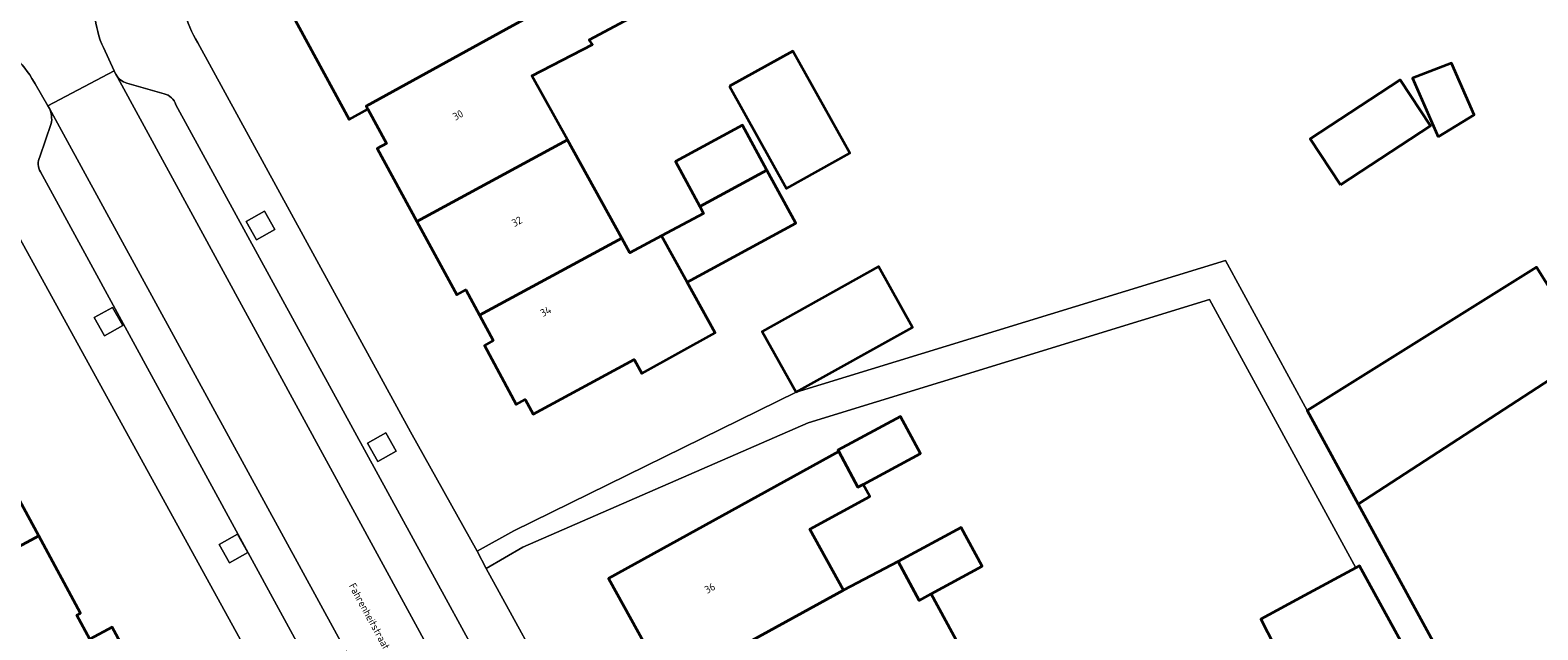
# Model space of a CAD drawing. Header units: metres. Extents: x 154991 to 155595, y 461305 to 461800.
# Tile 22 of 88: x 155038 to 155110, y 461570 to 461599. Entities that reach past the tile are written whole.
import ezdxf
from ezdxf.enums import TextEntityAlignment as Align

# ---------------------------------------------------------------- set-up
doc = ezdxf.new("R2010")
doc.units = ezdxf.units.M
for name, color, linetype, lineweight in [('B-WE-GR-GROENVOORZIENING-GV', 80, 'Continuous', 18), ('B-WE-OG-BEBOUWING-GV', 7, 'Continuous', 35), ('B-WE-OG-BEBOUWING-T18', 10, 'Continuous', 18), ('B-WE-OG-TERREIN_ERF-GV', 7, 'Continuous', 18), ('B-WE-OG-TOPOGRAFIE-T18', 10, 'Continuous', 18), ('B-WE-VH-VERHARDING_ASFALT-GV', 252, 'Continuous', 18), ('B-WE-VH-VERHARDING_STRAATBAKSTEEN-GV', 252, 'Continuous', 18), ('B-WE-VH-VERHARDING_TEGEL-GV', 252, 'Continuous', 18)]:
    doc.layers.add(name, color=color, linetype=linetype, lineweight=lineweight)
doc.styles.add('NLCS-ISO-M200-T18', font='NLCS-ISO.ttf', dxfattribs={"height": 0.36})

msp = doc.modelspace()

# ---------------------------------------------------------------- linework, layer by layer
at = {"layer": 'B-WE-GR-GROENVOORZIENING-GV', "flags": 128}
for points in [[(155049.203, 461588.746), (155050.074, 461589.236), (155049.584, 461590.108), (155048.712, 461589.617)], [(155041.978, 461584.164), (155042.849, 461584.655), (155042.358, 461585.526), (155041.487, 461585.035)], [(155054.99, 461578.184), (155055.861, 461578.674), (155055.37, 461579.546), (155054.499, 461579.055)], [(155047.918, 461573.36), (155048.789, 461573.851), (155048.298, 461574.722), (155047.427, 461574.232)]]:
    msp.add_lwpolyline(points, close=True, dxfattribs=at)
at = {"layer": 'B-WE-OG-BEBOUWING-GV', "flags": 128}
for points in [[(155053.068, 461601.769), (155050.448, 461600.318), (155053.618, 461594.471), (155054.507, 461594.954), (155054.422, 461595.11), (155061.083, 461598.766), (155063.677, 461600.191), (155066.636, 461601.815), (155065.422, 461603.695), (155061.152, 461601.344), (155059.855, 461603.696), (155058.741, 461602.996), (155057.943, 461604.436), (155056.653, 461603.722), (155056.025, 461604.856), (155052.454, 461602.878)], [(155064.003, 461593.494), (155062.313, 461596.545), (155065.205, 461598.046), (155065.043, 461598.262), (155067.935, 461599.802), (155066.636, 461601.815), (155063.677, 461600.191), (155061.083, 461598.766), (155054.422, 461595.11), (155054.507, 461594.954), (155055.388, 461593.328), (155054.952, 461593.091), (155056.846, 461589.606)], [(155071.724, 461596.052), (155074.434, 461591.187), (155077.442, 461592.862), (155074.732, 461597.727)], [(155105.451, 461593.647), (155107.161, 461594.695), (155106.082, 461597.144), (155104.228, 461596.43)], [(155100.793, 461591.353), (155105.072, 461594.16), (155103.63, 461596.358), (155099.351, 461593.552)], [(155073.503, 461592.059), (155072.341, 461594.198), (155069.149, 461592.465), (155070.311, 461590.325)], [(155059.824, 461585.15), (155066.591, 461588.819), (155064.003, 461593.494), (155056.846, 461589.606), (155058.74, 461586.12), (155059.171, 461586.353)], [(155070.311, 461590.325), (155070.488, 461590), (155068.488, 461588.925), (155069.703, 461586.732), (155074.871, 461589.541), (155073.503, 461592.059)], [(155068.488, 461588.925), (155066.981, 461588.115), (155066.591, 461588.819), (155059.824, 461585.15), (155060.476, 461583.946), (155060.052, 461583.716), (155061.57, 461580.905), (155061.999, 461581.138), (155062.382, 461580.433), (155067.188, 461583.039), (155067.553, 461582.382), (155071.042, 461584.314), (155069.703, 461586.732)], [(155074.894, 461581.481), (155080.429, 461584.569), (155078.813, 461587.465), (155073.278, 461584.377)], [(155101.637, 461576.163), (155112.694, 461583.339), (155110.128, 461587.442), (155099.214, 461580.616)], [(155112.406, 461556.38), (155120.285, 461541.906), (155120.53, 461542.039), (155123.353, 461543.576), (155131.077, 461547.781), (155134.078, 461549.414), (155134.073, 461549.423), (155131.219, 461554.667), (155122.745, 461550.056), (155117.448, 461559.787), (155117.325, 461559.719), (155116.078, 461562.01), (155123.319, 461565.994), (155118.677, 461574.488), (155118.611, 461574.609), (155118.293, 461574.436), (155112.87, 461583.173), (155112.746, 461583.373), (155112.694, 461583.339), (155101.637, 461576.163)], [(155078.076, 461577.1), (155080.808, 461578.576), (155079.857, 461580.336), (155076.881, 461578.728), (155076.92, 461578.656), (155077.832, 461576.968)], [(155069.78, 461567.456), (155069.541, 461567.89), (155077.147, 461572.06), (155075.547, 461574.961), (155078.391, 461576.529), (155078.076, 461577.1), (155077.832, 461576.968), (155076.92, 461578.656), (155074.305, 461577.214), (155065.966, 461572.615), (155069.036, 461567.046)], [(155034.348, 461572.214), (155038.845, 461574.653), (155037.213, 461577.662), (155034.897, 461576.405), (155032.717, 461575.223)], [(155081.317, 461571.89), (155083.746, 461573.21), (155082.745, 461575.051), (155079.743, 461573.42), (155080.744, 461571.578)], [(155032.633, 461564.697), (155034.043, 461565.488), (155036.883, 461560.248), (155044.443, 461564.358), (155044.529, 461564.2), (155045.394, 461564.67), (155042.336, 461570.304), (155041.283, 461569.732), (155040.66, 461570.879), (155040.831, 461570.972), (155038.845, 461574.653), (155034.348, 461572.214), (155029.872, 461569.786)], [(155069.78, 461567.456), (155072.407, 461562.692), (155080.017, 461566.855), (155080.238, 461566.455), (155082.873, 461567.863), (155082.927, 461567.782), (155083.414, 461568.033), (155081.317, 461571.89), (155080.744, 461571.578), (155079.743, 461573.42), (155077.147, 461572.06), (155069.541, 461567.89)], [(155101.526, 461573.121), (155099.081, 461571.801), (155096.997, 461570.676), (155098.949, 461566.875), (155099.023, 461566.784), (155103.834, 461569.323), (155101.7, 461573.216)]]:
    msp.add_lwpolyline(points, close=True, dxfattribs=at)
at = {"layer": 'B-WE-OG-TERREIN_ERF-GV'}
msp.add_lwpolyline([(155045.655, 461601.303, 0.155453), (155046.411, 461598.126)], format="xyb", dxfattribs=at)
at = {"layer": 'B-WE-OG-TERREIN_ERF-GV', "flags": 128}
for points in [[(155067.935, 461599.802), (155065.043, 461598.262), (155065.205, 461598.046), (155062.313, 461596.545), (155064.003, 461593.494), (155066.591, 461588.819), (155066.981, 461588.115), (155068.488, 461588.925), (155070.488, 461590), (155070.311, 461590.325), (155069.149, 461592.465), (155072.341, 461594.198), (155073.503, 461592.059), (155074.871, 461589.541), (155069.703, 461586.732), (155071.042, 461584.314), (155067.553, 461582.382), (155067.188, 461583.039), (155062.382, 461580.433), (155061.999, 461581.138), (155061.57, 461580.905), (155060.052, 461583.716), (155060.476, 461583.946), (155059.824, 461585.15), (155059.171, 461586.353), (155058.74, 461586.12), (155056.846, 461589.606), (155054.952, 461593.091), (155055.388, 461593.328), (155054.507, 461594.954), (155053.618, 461594.471), (155050.448, 461600.318)], [(155046.411, 461598.126), (155056.537, 461579.605), (155059.704, 461573.917)], [(155059.617, 461549.276), (155059.431, 461549.734), (155034.559, 461594.944)], [(155059.704, 461573.917), (155061.451, 461574.89), (155074.894, 461581.481), (155095.322, 461587.764), (155099.214, 461580.616), (155110.128, 461587.442), (155112.694, 461583.339)], [(155101.526, 461573.121), (155094.565, 461585.906), (155075.467, 461580.032), (155061.889, 461574.103), (155060.137, 461573.093), (155081.365, 461534.432), (155086.797, 461524.432)], [(155069.036, 461567.046), (155065.966, 461572.615), (155074.305, 461577.214), (155076.92, 461578.656), (155076.881, 461578.728), (155079.857, 461580.336), (155080.808, 461578.576), (155078.076, 461577.1), (155078.391, 461576.529), (155075.547, 461574.961), (155077.147, 461572.06), (155079.743, 461573.42), (155082.745, 461575.051), (155083.746, 461573.21), (155081.317, 461571.89), (155083.414, 461568.033)], [(155029.872, 461569.786), (155034.348, 461572.214), (155032.717, 461575.223), (155034.897, 461576.405), (155037.213, 461577.662), (155038.845, 461574.653), (155040.831, 461570.972), (155040.66, 461570.879), (155041.283, 461569.732), (155042.336, 461570.304), (155045.394, 461564.67)], [(155090.883, 461523.496), (155093.478, 461524.898), (155104.498, 461531), (155121.494, 461540.272), (155120.584, 461541.94), (155120.53, 461542.039), (155120.285, 461541.906), (155112.406, 461556.38), (155112.281, 461556.298), (155111.349, 461555.687), (155105.106, 461567.025), (155104.225, 461568.445), (155089.946, 461560.509), (155089.821, 461560.44), (155089.227, 461561.517), (155098.949, 461566.875), (155096.997, 461570.676), (155099.081, 461571.801), (155101.526, 461573.121)]]:
    msp.add_lwpolyline(points, dxfattribs=at)
for points in [[(155071.724, 461596.052), (155074.732, 461597.727), (155077.442, 461592.862), (155074.434, 461591.187)], [(155105.451, 461593.647), (155104.228, 461596.43), (155106.082, 461597.144), (155107.161, 461594.695)], [(155100.793, 461591.353), (155099.351, 461593.552), (155103.63, 461596.358), (155105.072, 461594.16)], [(155074.894, 461581.481), (155073.278, 461584.377), (155078.813, 461587.465), (155080.429, 461584.569)]]:
    msp.add_lwpolyline(points, close=True, dxfattribs=at)
at = {"layer": 'B-WE-VH-VERHARDING_ASFALT-GV'}
for points in [[(155041.846, 461598.057, -0.153556), (155041.623, 461601.32)], [(155036.387, 461598.474, -0.130824), (155038.628, 461596.251)]]:
    msp.add_lwpolyline(points, format="xyb", dxfattribs=at)
at = {"layer": 'B-WE-VH-VERHARDING_ASFALT-GV', "flags": 128}
for points in [[(155038.628, 461596.251), (155038.672, 461596.174), (155039.286, 461595.113), (155042.434, 461596.793), (155041.924, 461597.891), (155041.846, 461598.057)], [(155066.013, 461543.595), (155070.186, 461545.836), (155042.514, 461596.624), (155042.505, 461596.641), (155042.434, 461596.793), (155039.286, 461595.113), (155039.354, 461594.996), (155040.123, 461593.588), (155065.076, 461547.904), (155065.116, 461547.832), (155065.231, 461547.597)]]:
    msp.add_lwpolyline(points, dxfattribs=at)
at = {"layer": 'B-WE-VH-VERHARDING_STRAATBAKSTEEN-GV', "flags": 128}
for points in [[(155042.514, 461596.624), (155070.186, 461545.836), (155071.848, 461546.729), (155045.378, 461595.168)], [(155044.81, 461595.691), (155043.033, 461596.199)], [(155065.076, 461547.904), (155040.123, 461593.588), (155039.354, 461594.996)], [(155039.444, 461594.273), (155038.901, 461592.694)], [(155038.93, 461591.972), (155062.161, 461549.349)]]:
    msp.add_lwpolyline(points, dxfattribs=at)
at = {"layer": 'B-WE-VH-VERHARDING_STRAATBAKSTEEN-GV'}
for points in [[(155043.033, 461596.199, -0.190686), (155042.514, 461596.624)], [(155045.378, 461595.168, 0.275916), (155044.81, 461595.691)], [(155039.354, 461594.996, -0.149302), (155039.444, 461594.273)], [(155038.901, 461592.694, 0.253499), (155038.93, 461591.972)]]:
    msp.add_lwpolyline(points, format="xyb", dxfattribs=at)
at = {"layer": 'B-WE-VH-VERHARDING_TEGEL-GV'}
for points in [[(155041.623, 461601.32, 0.153556), (155041.846, 461598.057)], [(155046.411, 461598.126, -0.155453), (155045.655, 461601.303)], [(155038.628, 461596.251, 0.130824), (155036.387, 461598.474)], [(155042.514, 461596.624, 0.190686), (155043.033, 461596.199)], [(155044.81, 461595.691, -0.275916), (155045.378, 461595.168)], [(155039.444, 461594.273, 0.149302), (155039.354, 461594.996)], [(155038.93, 461591.972, -0.253499), (155038.901, 461592.694)]]:
    msp.add_lwpolyline(points, format="xyb", dxfattribs=at)
at = {"layer": 'B-WE-VH-VERHARDING_TEGEL-GV', "flags": 128}
for points in [[(155041.846, 461598.057), (155041.924, 461597.891), (155042.434, 461596.793), (155042.505, 461596.641), (155042.514, 461596.624)], [(155060.137, 461573.093), (155059.704, 461573.917), (155056.537, 461579.605), (155046.411, 461598.126)], [(155039.354, 461594.996), (155039.286, 461595.113), (155038.672, 461596.174), (155038.628, 461596.251)], [(155043.033, 461596.199), (155044.81, 461595.691)], [(155034.559, 461594.944), (155059.431, 461549.734), (155059.617, 461549.276), (155064.761, 461539.727)], [(155045.378, 461595.168), (155071.848, 461546.729), (155072.348, 461545.814), (155078.052, 461535.376), (155078.598, 461534.377), (155082.801, 461526.654), (155082.48, 461523.731)], [(155038.901, 461592.694), (155039.444, 461594.273)], [(155062.161, 461549.349), (155038.93, 461591.972)], [(155086.797, 461524.432), (155081.365, 461534.432), (155060.137, 461573.093)]]:
    msp.add_lwpolyline(points, dxfattribs=at)
for points in [[(155049.203, 461588.746), (155048.712, 461589.617), (155049.584, 461590.108), (155050.074, 461589.236)], [(155060.137, 461573.093), (155061.889, 461574.103), (155075.467, 461580.032), (155094.565, 461585.906), (155101.526, 461573.121), (155101.7, 461573.216), (155103.834, 461569.323), (155099.023, 461566.784), (155098.949, 461566.875), (155089.227, 461561.517), (155089.821, 461560.44), (155089.946, 461560.509), (155104.225, 461568.445), (155105.106, 461567.025), (155111.349, 461555.687), (155112.281, 461556.298), (155112.406, 461556.38), (155101.637, 461576.163), (155099.214, 461580.616), (155095.322, 461587.764), (155074.894, 461581.481), (155061.451, 461574.89), (155059.704, 461573.917)], [(155041.978, 461584.164), (155041.487, 461585.035), (155042.358, 461585.526), (155042.849, 461584.655)], [(155054.99, 461578.184), (155054.499, 461579.055), (155055.37, 461579.546), (155055.861, 461578.674)], [(155047.918, 461573.36), (155047.427, 461574.232), (155048.298, 461574.722), (155048.789, 461573.851)]]:
    msp.add_lwpolyline(points, close=True, dxfattribs=at)

# ---------------------------------------------------------------- texts
at = {"layer": 'B-WE-OG-BEBOUWING-T18', "style": 'NLCS-ISO-M200-T18'}
for s, rotation, p in [('30', 28.9, (155058.795, 461594.679)), ('32', 29, (155061.601, 461589.612)), ('34', 28.9, (155062.972, 461585.337)), ('36', 28.9, (155070.784, 461572.16))]:
    msp.add_text(s, height=0.36, rotation=rotation, dxfattribs=at).set_placement(p, align=Align.MIDDLE)
at = {"layer": 'B-WE-OG-TOPOGRAFIE-T18', "style": 'NLCS-ISO-M200-T18'}
msp.add_text('Fahrenheitstraat', height=0.36, rotation=298.6, dxfattribs=at).set_placement((155054.584, 461570.822), align=Align.MIDDLE)

doc.saveas('drawing.dxf')
